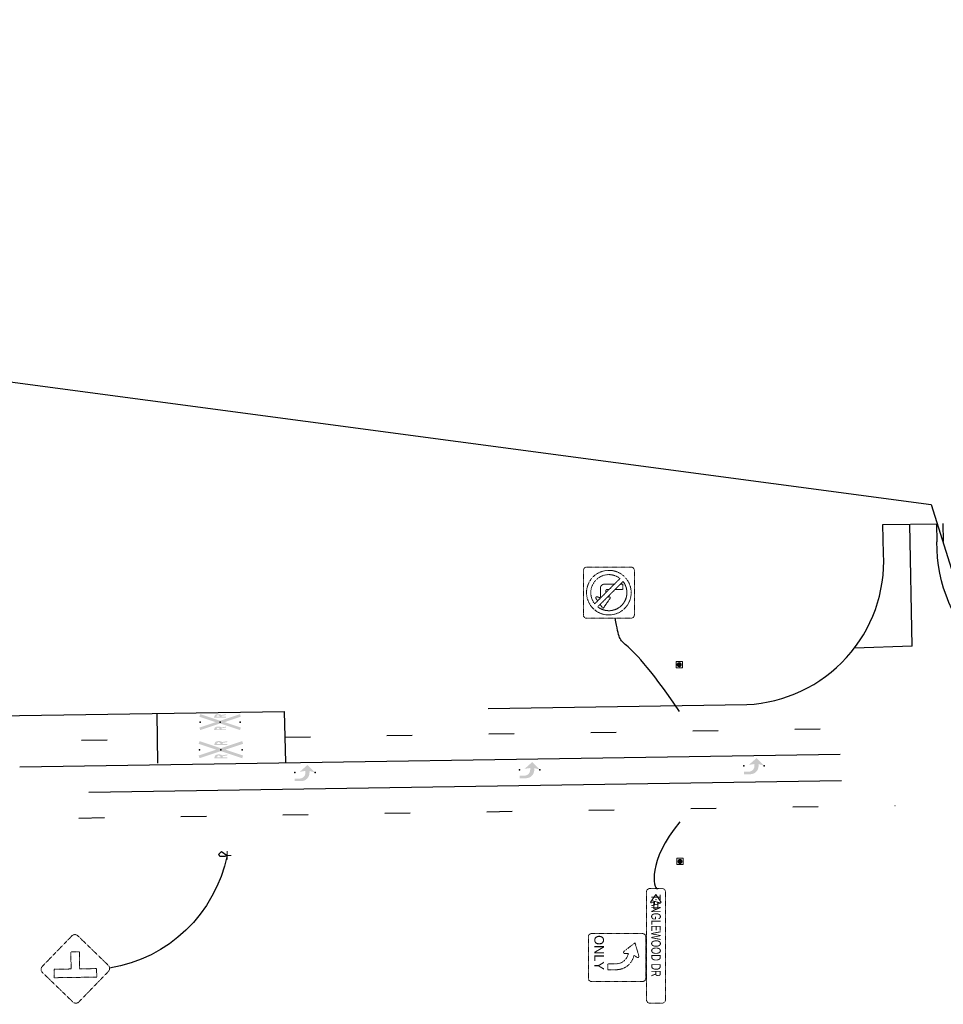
# Model space of a CAD drawing. Extents: x 2474761 to 2485264, y 499455 to 501118.
# Tile 12 of 30: x 2478160 to 2478523, y 499983 to 500369. Entities that reach past the tile are written whole.
import ezdxf
from ezdxf.enums import TextEntityAlignment as Align

# ---------------------------------------------------------------- set-up
doc = ezdxf.new("R2010")
doc.units = 21
doc.header["$MEASUREMENT"] = 0
for name, pattern in [('DGN Style 2', [0.017105, 0.010263, -0.006842]), ('dsolidcl', [0]), ('lane', [40, 10, -30]), ('motdrum40', [0]), ('OhDOT_USTN1', [0.055, 0.014, -0.041])]:
    doc.linetypes.add(name, pattern=pattern)
for name, color, linetype in [('MT_P_Cells', 7, 'Continuous'), ('MT_P_Channelizing_Line', 7, 'Continuous'), ('MT_P_CL_Double_Solid', 2, 'dsolidcl'), ('MT_P_Edge_Line', 7, 'Continuous'), ('MT_P_Lane_Line', 7, 'lane'), ('MT_P_Stop_Line', 7, 'Continuous'), ('SH_Text', 7, 'Continuous'), ('SN_X_Foundation', 7, 'OhDOT_USTN1'), ('SN_X_Public', 3, 'Continuous')]:
    doc.layers.add(name, color=color, linetype=linetype)
doc.layers.add('MT_P_Cells (Construction)', color=7, linetype='Continuous', lineweight=0)
doc.layers.add('SC_Scratch1', color=7, linetype='Continuous', plot=False)
doc.styles.add('Style-ISO_FONTLEFT', font='ISO_FONTLEFT.shx')

# ---------------------------------------------------------------- blocks, each defined once
blk = doc.blocks.new('W2-2L')
at = {"layer": 'SN_X_Public', "color": 132, "linetype": 'DGN Style 2', "lineweight": 0, "flags": 128}
blk.add_lwpolyline([(13.11, 14.5), (1.44, 26.4, 0.414214), (-0.92, 26.43), (-12.82, 14.76, 0.414214), (-12.84, 12.4), (-1.17, 0.5, 0.414214), (1.18, 0.48), (13.08, 12.15, 0.414214)], format="xyb", close=True, dxfattribs=at)
at = {"layer": 'SN_X_Public', "color": 7, "linetype": 'DGN Style 2', "lineweight": 0, "flags": 128}
blk.add_lwpolyline([(0.15, 15.12), (0.21, 21.78), (3.55, 21.75), (3.38, 5.09), (0.05, 5.12), (0.11, 11.78), (-6.55, 11.85), (-6.52, 15.18)], close=True, dxfattribs=at)
blk = doc.blocks.new('R3-5L_1')
at = {"layer": 'SN_X_Public', "color": 132, "linetype": 'DGN Style 2', "lineweight": 0, "flags": 128}
blk.add_lwpolyline([(-15.36, 4.34), (-14.55, -6.57, 0.414214), (-13.72, -7.29), (-0.32, -6.29, 0.414214), (0.41, -5.45), (-0.41, 5.45, 0.414214), (-1.24, 6.17), (-14.64, 5.18, 0.414214)], format="xyb", close=True, dxfattribs=at)
at = {"layer": 'SN_X_Public', "color": 7, "linetype": 'DGN Style 2', "lineweight": 0, "flags": 128}
blk.add_lwpolyline([(-7.51, 2.63, 0.325607), (-11.76, -0.98), (-11.88, -1.47), (-12.71, -0.97, 0.711791), (-13.16, -1.35), (-11.87, -4.75), (-9.17, -2.31, 0.711791), (-9.4, -1.77), (-10.36, -1.83), (-10.24, -1.35, -0.325589), (-7.39, 1.07), (-5.21, 1.23), (-5.33, 2.79)], format="xyb", close=True, dxfattribs=at)
at = {"layer": 'SN_X_Public', "color": 7, "linetype": 'DGN Style 2', "lineweight": 0, "style": 'Style-ISO_FONTLEFT'}
blk.add_text('ONLY', height=2.5, rotation=94.249, dxfattribs=at).set_placement((-2.71, -1.51), align=Align.MIDDLE_CENTER)
blk = doc.blocks.new('R3-2')
at = {"layer": 'SN_X_Public', "color": 7, "linetype": 'DGN Style 2', "lineweight": 0}
for p, q in [((-4.23, 15.61), (5.62, 5.56)), ((-4.47, 13.47), (-6.13, 12.35)), ((-2.17, 9.57), (-6.13, 12.35)), ((-2.12, 15.05), (-3.07, 14.42)), ((-1.49, 14.58), (-1.89, 13.35)), ((1.8, 13.32), (-1.89, 13.35)), ((3.45, 11.63), (3.41, 7.81)), ((-1.54, 10.04), (-1.72, 10.65)), ((0.76, 11.24), (0.04, 11.25)), ((1.35, 10.64), (1.35, 9.92)), ((1.32, 7.56), (1.29, 4.57)), ((3.38, 4.55), (1.29, 4.57)), ((3.39, 5.46), (3.38, 4.55))]:
    blk.add_line(p, q, dxfattribs=at)
at = {"layer": 'SN_X_Public', "color": 132, "linetype": 'DGN Style 2', "lineweight": 0, "flags": 128}
blk.add_lwpolyline([(-8.55, 20.08), (8.94, 19.91, -0.414214), (10.18, 18.65), (10.01, 1.15, -0.414214), (8.75, -0.09), (-8.75, 0.09, -0.414214), (-9.99, 1.35), (-9.82, 18.85, -0.414214)], format="xyb", close=True, dxfattribs=at)
at = {"layer": 'SN_X_Public', "color": 7, "linetype": 'DGN Style 2', "lineweight": 0, "flags": 128}
for points in [[(2.16, 6.7), (4.43, 4.39, -0.888523), (-5.42, 14.44), (0.16, 8.75)], [(-2.17, 9.57, 0.712491), (-1.54, 10.04), (-1.72, 10.65), (-1.72, 10.66), (-4.47, 13.47), (-6.13, 12.35)], [(3.45, 11.63, 0.414214), (1.8, 13.32), (-1.89, 13.35), (-1.49, 14.58, 0.712491), (-2.12, 15.05), (-3.07, 14.42), (0.04, 11.25), (0.76, 11.24, -0.414214), (1.35, 10.64), (1.35, 9.92), (3.35, 7.87), (3.41, 7.81)]]:
    blk.add_lwpolyline(points, format="xyb", close=True, dxfattribs=at)
blk.add_lwpolyline([(1.29, 4.57), (3.38, 4.55), (3.39, 5.46), (2.16, 6.7), (1.32, 7.56)], close=True, dxfattribs=at)
at = {"layer": 'SN_X_Public', "color": 7, "linetype": 'DGN Style 2', "lineweight": 0}
blk.add_circle((0.1, 10), 8.75, dxfattribs=at)
for start, end in [(321.1973, 127.6846), (141.1973, 307.6846)]:
    blk.add_arc((0.1, 10), 7.08, start, end, dxfattribs=at)
at = {"layer": 'SN_X_Public', "color": 7, "linetype": 'DGN Style 2', "lineweight": 0, "extrusion": (0, 0, -1)}
for centre, radius, start, end in [((1.89, 14.71), 0.417, 56.0428, 197.9209), ((-1.78, 11.65), 1.67, 90.559, 180.559), ((1.93, 9.92), 0.417, 163.1972, 305.0753), ((-0.75, 10.64), 0.6, 90.559, 180.559)]:
    blk.add_arc(centre, radius, start, end, dxfattribs=at)
blk = doc.blocks.new('D1-H1_1L')
at = {"layer": 'SN_X_Public', "color": 132, "linetype": 'DGN Style 2', "lineweight": 0, "flags": 128}
blk.add_lwpolyline([(-4.02, 9.1), (-2.63, -9.6, 0.414214), (-1.96, -10.17), (0.12, -10.02, 0.414214), (0.69, -9.35), (-0.69, 9.35, 0.414214), (-1.36, 9.93), (-3.44, 9.77, 0.414214)], format="xyb", close=True, dxfattribs=at)
at = {"layer": 'SN_X_Public', "color": 172, "linetype": 'Continuous', "lineweight": 0}
blk.add_point((-1.07, -8.12), dxfattribs=at)
at = {"layer": 'SN_X_Public', "color": 7, "linetype": 'Continuous', "lineweight": 0, "style": 'Style-ISO_FONTLEFT', "width": 0.72}
blk.add_text('TANGLEWOOD DR', height=1.6667, rotation=94.249, dxfattribs=at).set_placement((-2.06, 5.26), align=Align.MIDDLE_RIGHT)
blk = doc.blocks.new('LFT')
at = {"layer": 'SN_X_Public', "color": 7, "linetype": 'Continuous', "lineweight": 0, "flags": 128}
blk.add_lwpolyline([(-0.03, -0.88), (-1.29, 0), (-0.03, 0.88, -0.718024), (0.17, 0.74), (0.04, 0.33), (0.05, 0.33), (1.21, 0.33), (1.21, -0.33), (0.05, -0.33), (0.04, -0.33), (0.17, -0.74, -0.718024)], format="xyb", close=True, dxfattribs=at)
blk = doc.blocks.new('PMRR8P')
at = {"layer": 'MT_P_Cells', "linetype": 'Continuous', "lineweight": 0, "extrusion": (0, 0, -1)}
blk.add_hatch(color=7, dxfattribs=at).paths.add_polyline_path([(-10, -4), (-10.42, -2.74), (-2.22, 0), (-10.42, 2.74), (-10, 4), (0, 0.67), (10, 4), (10.42, 2.74), (2.22, 0), (10.42, -2.74), (10, -4), (0, -0.67)])
at = {"layer": 'MT_P_Cells', "linetype": 'Continuous', "lineweight": 0}
h = blk.add_hatch(color=7, dxfattribs=at)
edge = h.paths.add_edge_path()
edge.add_ellipse((-0.02, 3.71), major_axis=(0, -1.51), ratio=0.548571, start_angle=275.5525, end_angle=294.8972)
edge.add_line((-0.77, 3.07), (-3, 2.69))
edge.add_line((-3, 2.69), (-3, 2.25))
edge.add_line((-3, 2.25), (-0.55, 2.67))
edge.add_ellipse((0.42, 6.21), major_axis=(0, -3.96), ratio=0.548571, start_angle=333.3495, end_angle=360.4872)
edge.add_line((0.44, 2.25), (1.5, 2.25))
edge.add_ellipse((1.32, 8.22), major_axis=(0, -5.98), ratio=0.548571, start_angle=3.1838, end_angle=20.9507)
edge.add_ellipse((2.08, 4.29), major_axis=(0, -1.81), ratio=0.548571, start_angle=24.3404, end_angle=67.5571)
edge.add_line((3, 3.6), (3, 4))
edge.add_line((3, 4), (-3, 4))
edge.add_line((-3, 4), (-3, 3.56))
edge.add_line((-3, 3.56), (-0.84, 3.56))
edge = h.paths.add_edge_path(flags=17)
edge.add_line((0.09, 3.56), (2.01, 3.56))
edge.add_ellipse((1.54, 3.62), major_axis=(0, -0.855), ratio=0.548571, start_angle=23.6965, end_angle=85.8288, ccw=False)
edge.add_ellipse((1.25, 5.19), major_axis=(0, -2.5), ratio=0.548571, start_angle=-0.9248, end_angle=20.2558, ccw=False)
edge.add_line((1.23, 2.69), (0.87, 2.69))
edge.add_ellipse((0.85, 5.19), major_axis=(0, -2.5), ratio=0.548571, start_angle=-20.2558, end_angle=0.9248, ccw=False)
edge.add_ellipse((0.56, 3.62), major_axis=(0, -0.855), ratio=0.548571, start_angle=274.1712, end_angle=336.3035, ccw=False)
h = blk.add_hatch(color=7, dxfattribs=at)
edge = h.paths.add_edge_path()
edge.add_ellipse((-0.02, -2.54), major_axis=(0, -1.51), ratio=0.548571, start_angle=275.5525, end_angle=294.8972)
edge.add_line((-0.77, -3.18), (-3, -3.56))
edge.add_line((-3, -3.56), (-3, -4))
edge.add_line((-3, -4), (-0.55, -3.58))
edge.add_ellipse((0.42, -0.04), major_axis=(0, -3.96), ratio=0.548571, start_angle=333.3495, end_angle=360.4872)
edge.add_line((0.44, -4), (1.5, -4))
edge.add_ellipse((1.32, 1.97), major_axis=(0, -5.98), ratio=0.548571, start_angle=3.1838, end_angle=20.9507)
edge.add_ellipse((2.08, -1.96), major_axis=(0, -1.81), ratio=0.548571, start_angle=24.3404, end_angle=67.5571)
edge.add_line((3, -2.65), (3, -2.25))
edge.add_line((3, -2.25), (-3, -2.25))
edge.add_line((-3, -2.25), (-3, -2.69))
edge.add_line((-3, -2.69), (-0.84, -2.69))
edge = h.paths.add_edge_path(flags=17)
edge.add_line((0.09, -2.69), (2.01, -2.69))
edge.add_ellipse((1.54, -2.63), major_axis=(0, -0.855), ratio=0.548571, start_angle=23.6965, end_angle=85.8288, ccw=False)
edge.add_ellipse((1.25, -1.06), major_axis=(0, -2.5), ratio=0.548571, start_angle=-0.9248, end_angle=20.2558, ccw=False)
edge.add_line((1.23, -3.56), (0.87, -3.56))
edge.add_ellipse((0.85, -1.06), major_axis=(0, -2.5), ratio=0.548571, start_angle=-20.2558, end_angle=0.9248, ccw=False)
edge.add_ellipse((0.56, -2.63), major_axis=(0, -0.855), ratio=0.548571, start_angle=274.1712, end_angle=336.3035, ccw=False)
at = {"layer": 'MT_P_Cells (Construction)', "color": 7, "linetype": 'Continuous', "lineweight": 30}
for p in [(-10, 0), (0, 0), (10, 0)]:
    blk.add_point(p, dxfattribs=at)
blk = doc.blocks.new('PMLFTP')
at = {"layer": 'MT_P_Cells', "linetype": 'Continuous', "lineweight": 0}
blk.add_hatch(color=7, dxfattribs=at).paths.add_polyline_path([(-5.52, -3.33, 0.418865), (-2.24, 0), (-2.24, 0), (-2.24, 0.67), (0, 0), (-3.04, 3), (-6.08, 0.33), (-3.84, 0.67), (-3.84, -0.04, -0.414214), (-6.14, -2.33), (-8, -2.33), (-8, -3.33)])
at = {"layer": 'MT_P_Cells (Construction)', "color": 7, "linetype": 'Continuous', "lineweight": 30}
for p in [(-8, 0), (0, 0)]:
    blk.add_point(p, dxfattribs=at)
blk = doc.blocks.new('SSFN_30P_1')
at = {"layer": 'SN_X_Foundation', "linetype": 'Continuous', "lineweight": 0}
h = blk.add_hatch(color=7, dxfattribs=at)
edge = h.paths.add_edge_path()
edge.add_arc((0, 0), 1, 0, 360)
at = {"layer": 'SN_X_Foundation', "color": 7, "linetype": 'Continuous', "lineweight": 13, "flags": 128}
blk.add_lwpolyline([(-1.25, -1.25), (1.25, -1.25), (1.25, 1.25), (-1.25, 1.25)], close=True, dxfattribs=at)
blk = doc.blocks.new('SGN1P')
at = {"layer": 'SN_X_Public', "color": 3, "linetype": 'Continuous', "lineweight": 0}
for p, q in [((0, 0), (-0.08, 0)), ((0, 0.08), (0, -0.08))]:
    blk.add_line(p, q, dxfattribs=at)

msp = doc.modelspace()

# ---------------------------------------------------------------- linework, layer by layer
at = {"color": 30, "linetype": 'motdrum40'}
msp.add_line((2478522.54, 500171.57), (2478522.7, 500164.47), dxfattribs=at)
at = {"layer": 'MT_P_Channelizing_Line'}
for p, q in [((2478520.04, 500171.51), (2478520.2, 500164.41)), ((2477824.74, 500091.03), (2478264.33, 500097.91)), ((2478344.19, 500099.02), (2478445.68, 500100.59))]:
    msp.add_line(p, q, dxfattribs=at)
at = {"layer": 'MT_P_Channelizing_Line', "extrusion": (0, 0, -1)}
msp.add_arc((-2478581.43, 500164.08), 61.24, 270.6898, 0.309, dxfattribs=at)
at = {"layer": 'MT_P_Channelizing_Line'}
msp.add_arc((2478443.03, 500156.82), 56.3, 272.7025, 2.8726, dxfattribs=at)
at = {"layer": 'MT_P_CL_Double_Solid'}
for p, q in [((2478510.42, 500123.41), (2478509.54, 500171.33)), ((2478160.47, 500076.19), (2478482.22, 500081.15))]:
    msp.add_line(p, q, dxfattribs=at)
at = {"layer": 'MT_P_Edge_Line'}
for p, q in [((2478499.04, 500171.14), (2478520.54, 500171.52)), ((2478187.54, 500066.19), (2478482.71, 500070.75))]:
    msp.add_line(p, q, dxfattribs=at)
at = {"layer": 'MT_P_Lane_Line'}
for p, q in [((2478264.46, 500087.79), (2478481.97, 500091.15)), ((2477824.81, 500080.99), (2478214.53, 500087.03)), ((2477823.72, 500050.51), (2478503.76, 500061.01))]:
    msp.add_line(p, q, dxfattribs=at)
at = {"layer": 'MT_P_Stop_Line'}
for p, q in [((2478510.42, 500123.41), (2478487.86, 500122.7)), ((2478264.86, 500077.8), (2478264.3, 500097.91)), ((2478214.63, 500077.52), (2478214.38, 500097.04))]:
    msp.add_line(p, q, dxfattribs=at)
at = {"layer": 'SC_Scratch1', "flags": 128}
msp.add_lwpolyline([(2477285, 500067.47), (2477605.05, 500072.23), (2477747.52, 500076.14), (2477728.32, 500188.5), (2477682.3, 500377.18), (2477618.03, 500691.32), (2478086.96, 500236.5), (2478517.96, 500179.09), (2478533.74, 500128.71), (2478567.39, 500106.05), (2478720.52, 500107.39), (2478840.39, 500108.32), (2478946.13, 500105.25), (2478954.55, 500106.73), (2478965.37, 500111.27), (2479102.44, 500110.28), (2479107.44, 500110.36), (2479405.29, 500117.12), (2479471.72, 500115.98), (2479476.72, 500116.06), (2480100.14, 500131.93)], dxfattribs=at)
msp.add_lwpolyline([(2478239.62, 500042.9), (2478241.8, 500041.4), (2478240.89, 500041.03), (2478239.81, 500041), (2478238.97, 500040.97), (2478238.57, 500041.93)], close=True, dxfattribs=at)
at = {"layer": 'SH_Text'}
msp.add_line((2478499.26, 500159.65), (2478499.04, 500171.14), dxfattribs=at)
at = {"layer": 'SH_Text', "extrusion": (0, 0, -1)}
msp.add_arc((-2478186.73, 500052.65), 56.21, 191.5488, 260.7746, dxfattribs=at)
at = {"layer": 'SH_Text'}
for points in [[(2478419.2, 500097.86), (2478394.59, 500134.46), (2478396.98, 500117.92), (2478394.02, 500134.46)], [(2478419.37, 500054.52), (2478406.52, 500039.05), (2478408.96, 500028.27), (2478410.58, 500028.27)]]:
    msp.add_open_spline(points, degree=3, dxfattribs=at)

# ---------------------------------------------------------------- block references
at = {"layer": 'MT_P_Cells', "color": 7, "linetype": 'Continuous', "lineweight": 30, "rotation": 180}
for p, xscale, yscale, zscale in [((2478239.08, 500093.67), 0.7812360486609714, 0.7812360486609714, 0.7812360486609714), ((2478239.37, 500082.87), 0.8359225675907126, 0.8359225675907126, 0.8359225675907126)]:
    msp.add_blockref('PMRR8P', p, dxfattribs=dict(at, xscale=xscale, yscale=yscale, zscale=zscale))
at = {"layer": 'MT_P_Cells', "color": 7, "linetype": 'Continuous', "lineweight": 30}
for p in [(2478452.49, 500076.57), (2478276.37, 500073.87), (2478364.52, 500075)]:
    msp.add_blockref('PMLFTP', p, dxfattribs=at)
at = {"layer": 'SN_X_Foundation', "color": 7, "linetype": 'Continuous', "lineweight": 13, "rotation": 90}
for p in [(2478419.12, 500116.21), (2478419.43, 500039.02)]:
    msp.add_blockref('SSFN_30P_1', p, dxfattribs=at)
at = {"layer": 'SN_X_Public', "color": 132, "linetype": 'DGN Style 2', "lineweight": 0}
for name, p, rotation in [('R3-2', (2478401.53, 500144.46), 90.55902889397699), ('W2-2L', (2478168.85, 499996.67), 271.4430709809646)]:
    msp.add_blockref(name, p, dxfattribs=dict(at, rotation=rotation))
at = {"layer": 'SN_X_Public', "color": 3, "linetype": 'Continuous', "lineweight": 0, "extrusion": (0, 0, -1), "xscale": 20, "yscale": 20, "zscale": 20}
msp.add_blockref('SGN1P', (-2478241.8, 500041.4), dxfattribs=at)
at = {"layer": 'SN_X_Public', "color": 132, "linetype": 'DGN Style 2', "lineweight": 0}
for name, p, xscale, yscale, zscale, rotation in [('D1-H1_1L', (2478406.28, 500005.94), 2.25, 2.25, 2.25, 175.7509548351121), ('R3-5L_1', (2478383.49, 500001.33), 1.5, 1.5, 1.5, 175.7509548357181)]:
    msp.add_blockref(name, p, dxfattribs=dict(at, xscale=xscale, yscale=yscale, zscale=zscale, rotation=rotation))
at = {"layer": 'SN_X_Public', "color": 7, "linetype": 'Continuous', "lineweight": 0, "xscale": 2.25, "yscale": 2.25, "zscale": 2.25, "rotation": 269.9999999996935}
msp.add_blockref('LFT', (2478409.95, 500023.17), dxfattribs=at)

doc.saveas('drawing.dxf')
